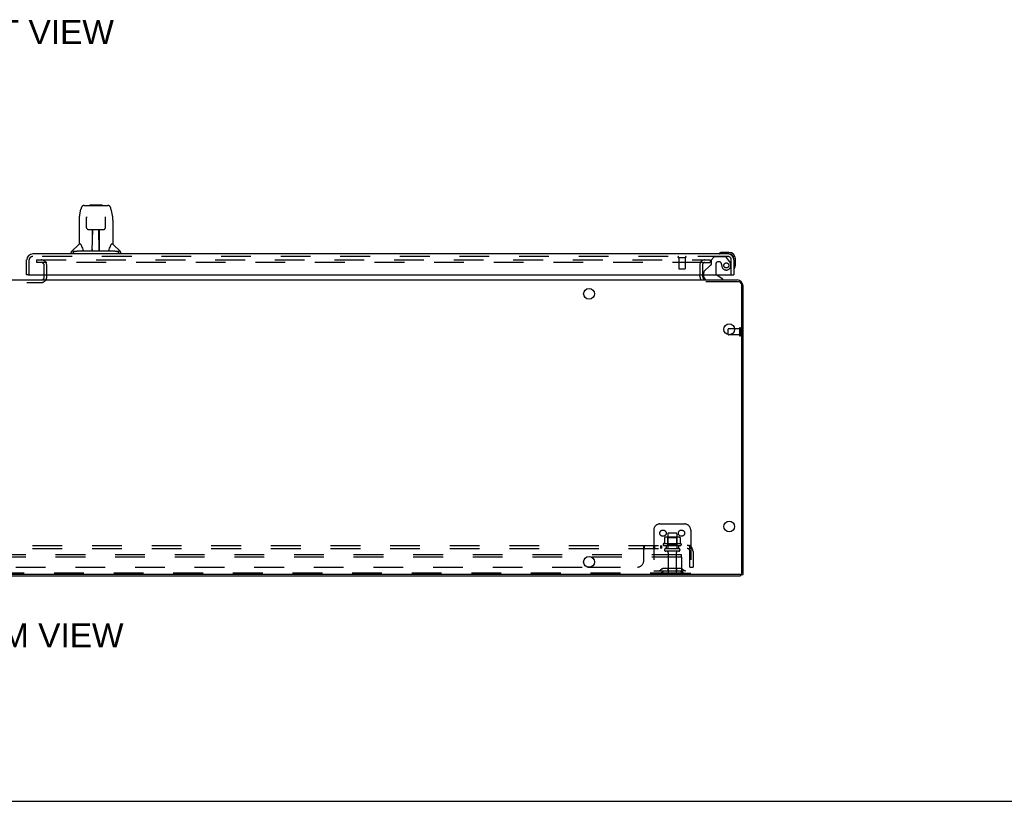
# Model space of a CAD drawing. Header units: inches. Extents: x 0 to 220, y 0 to 142.
# Tile 3 of 76: x 70 to 110, y 0 to 32. Entities that reach past the tile are written whole.
import ezdxf

# ---------------------------------------------------------------- set-up
doc = ezdxf.new("R2010")
doc.units = ezdxf.units.IN
doc.header["$LTSCALE"] = 12.090517
doc.header["$MEASUREMENT"] = 0
doc.linetypes.add('HIDDEN', pattern=[0.2, 0.1, -0.1])
doc.layers.get('0').update_dxf_attribs({"linetype": 'CONTINUOUS'})
for name, color, linetype in [('DEFAULT_2', 8, 'HIDDEN'), ('DIMENSIONS', 7, 'CONTINUOUS'), ('RIGHT_DOOR_ASSEMBLY', 7, 'CONTINUOUS'), ('SUBPANEL', 7, 'CONTINUOUS')]:
    doc.layers.add(name, color=color, linetype=linetype)
doc.styles.get("Standard").update_dxf_attribs({"font": 'arial.ttf'})

msp = doc.modelspace()

# ---------------------------------------------------------------- linework, layer by layer
at = {"color": 7, "linetype": 'Continuous'}
for p, q in [((70.693, 21.291), (70.693, 21.352)), ((97.297, 21.291), (97.297, 21.352)), ((40.599, 21.148), (97.494, 21.148)), ((98.865, 21.071), (97.54, 21.071)), ((98.995, 9.263), (98.995, 20.941)), ((98.443, 18.934), (98.443, 19.158)), ((98.702, 19.168), (98.453, 19.168)), ((98.932, 9.2), (39.161, 9.2)), ((98.943, 9.201), (98.943, 9.148)), ((98.943, 9.2), (99.047, 9.2)), ((0, 0), (219.828, 0))]:
    msp.add_line(p, q, dxfattribs=at)
at = {"color": 3, "linetype": 'Continuous'}
for p, q in [((97.401, 21.352), (97.401, 21.291)), ((97.543, 21.148), (98.8, 21.148)), ((99.047, 9.2), (99.047, 20.902)), ((39.151, 9.148), (98.943, 9.148))]:
    msp.add_line(p, q, dxfattribs=at)
at = {"color": 7, "linetype": 'Continuous'}
for centre in [(92.797, 20.586), (98.484, 19.148), (98.484, 11.148), (92.797, 9.711)]:
    msp.add_circle(centre, 0.219, dxfattribs=at)
at = {"color": 3, "linetype": 'Continuous'}
for centre, radius, start, end in [((70.578, 21.263), 0.115, 295.2502, 360), ((97.543, 21.291), 0.142, 180, 270), ((98.8, 20.902), 0.246, 0, 90)]:
    msp.add_arc(centre, radius, start, end, dxfattribs=at)
at = {"color": 7, "linetype": 'Continuous'}
for centre, radius, start, end in [((97.543, 21.291), 0.246, 180, 215.3371), ((98.865, 20.941), 0.13, 0, 90), ((98.453, 19.158), 0.01, 90, 180), ((98.932, 9.263), 0.0625, 270, 360)]:
    msp.add_arc(centre, radius, start, end, dxfattribs=at)
at = {"layer": 'DEFAULT_2', "color": 8, "linetype": 'HIDDEN'}
for p, q in [((70.38, 21.961), (70.38, 21.857)), ((70.38, 21.961), (97.397, 21.961)), ((97.397, 21.857), (70.38, 21.857)), ((70.693, 21.352), (70.693, 21.742)), ((70.797, 21.263), (70.797, 21.742)), ((97.297, 21.775), (97.297, 21.352)), ((97.401, 21.961), (97.713, 21.961)), ((97.401, 21.857), (97.713, 21.857)), ((97.401, 21.775), (97.401, 21.352)), ((97.713, 21.961), (97.713, 21.857)), ((70.693, 21.263), (70.693, 21.291)), ((67.577, 21.044), (70.516, 21.044)), ((70.516, 21.044), (70.578, 21.044)), ((98.9, 19.186), (98.9, 18.902)), ((98.943, 19.186), (98.943, 18.902)), ((98.443, 18.934), (98.443, 18.93)), ((98.9, 18.92), (98.453, 18.92)), ((98.9, 19.168), (98.702, 19.168)), ((95.672, 11.252), (96.672, 11.252)), ((95.422, 11.002), (95.422, 9.252)), ((95.989, 10.847), (95.989, 10.252)), ((96.325, 10.877), (96.019, 10.877)), ((96.355, 10.847), (96.355, 10.252)), ((96.922, 11.002), (96.922, 9.252)), ((96.527, 10.447), (95.816, 10.447)), ((95.853, 10.692), (95.853, 10.474)), ((96.427, 10.713), (95.916, 10.713)), ((95.988, 10.693), (95.968, 10.713)), ((95.988, 10.397), (95.968, 10.377)), ((96.355, 10.693), (95.988, 10.693)), ((95.988, 10.397), (95.988, 10.693)), ((96.355, 10.397), (95.988, 10.397)), ((96.355, 10.693), (96.375, 10.713)), ((96.355, 10.397), (96.355, 10.693)), ((96.355, 10.397), (96.375, 10.377)), ((96.491, 10.692), (96.491, 10.474)), ((96.547, 10.002), (41.547, 10.002)), ((95.838, 10.377), (96.506, 10.377)), ((95.907, 10.252), (96.436, 10.252)), ((96.436, 10.146), (95.907, 10.146)), ((96.006, 10.084), (96.006, 9.282)), ((96.338, 10.084), (96.338, 9.282)), ((96.547, 9.898), (96.547, 10.002)), ((96.547, 9.898), (41.547, 9.898)), ((96.547, 9.898), (96.547, 9.312)), ((96.487, 9.252), (41.607, 9.252)), ((95.422, 9.356), (96.922, 9.356)), ((95.765, 9.425), (95.697, 9.376)), ((95.825, 9.341), (95.757, 9.292)), ((96.512, 9.446), (95.831, 9.446)), ((96.512, 9.342), (95.831, 9.342)), ((95.997, 9.446), (95.997, 9.342)), ((96.347, 9.446), (96.347, 9.342)), ((96.487, 9.252), (96.922, 9.252)), ((96.518, 9.341), (96.586, 9.292)), ((96.579, 9.425), (96.647, 9.376))]:
    msp.add_line(p, q, dxfattribs=at)
for points in [[(95.853, 10.474), (95.853, 10.473), (95.852, 10.472), (95.852, 10.471), (95.852, 10.47), (95.851, 10.469), (95.851, 10.468), (95.851, 10.468), (95.85, 10.468), (95.85, 10.467), (95.85, 10.467), (95.849, 10.467), (95.849, 10.466), (95.849, 10.466), (95.849, 10.466), (95.848, 10.466), (95.848, 10.465), (95.848, 10.465), (95.847, 10.465)], [(95.859, 10.701), (95.857, 10.701), (95.856, 10.699), (95.855, 10.698), (95.854, 10.697), (95.853, 10.695), (95.853, 10.694), (95.853, 10.692)], [(96.485, 10.701), (96.486, 10.701), (96.487, 10.699), (96.488, 10.698), (96.489, 10.697), (96.49, 10.695), (96.49, 10.694), (96.491, 10.692)], [(96.496, 10.465), (96.496, 10.465), (96.495, 10.465), (96.495, 10.466), (96.495, 10.466), (96.494, 10.466), (96.494, 10.466), (96.494, 10.467), (96.494, 10.467), (96.493, 10.467), (96.493, 10.468), (96.493, 10.468), (96.492, 10.468), (96.492, 10.469), (96.491, 10.47), (96.491, 10.471), (96.491, 10.472), (96.491, 10.473), (96.491, 10.474)]]:
    msp.add_lwpolyline(points, dxfattribs=at)
for centre in [(95.797, 10.877), (96.547, 10.877)]:
    msp.add_circle(centre, 0.128, dxfattribs=at)
for centre, radius, start, end in [((70.578, 21.742), 0.219, 0, 90), ((70.578, 21.742), 0.115, 0, 90), ((97.483, 21.775), 0.186, 90, 180), ((97.483, 21.775), 0.0823, 90, 180), ((70.578, 21.263), 0.219, 270, 360), ((70.578, 21.263), 0.115, 270, 295.2502), ((98.921, 19.186), 0.0215, 0, 180), ((98.453, 18.93), 0.01, 180, 270), ((98.921, 18.902), 0.0215, 180, 360), ((95.672, 11.002), 0.25, 90, 180), ((96.672, 11.002), 0.25, 0, 90), ((96.019, 10.847), 0.03, 90, 180), ((96.325, 10.847), 0.03, 0, 90), ((95.838, 10.416), 0.0384, 124.4497, 270), ((96.172, 9.847), 0.698, 117.6814, 120.6631), ((95.916, 10.572), 0.141, 90, 113.95), ((96.427, 10.572), 0.141, 66.05, 90), ((96.172, 9.847), 0.698, 59.3369, 62.3186), ((96.506, 10.416), 0.0384, 270, 55.5503), ((95.907, 10.199), 0.053, 90, 270), ((95.943, 10.084), 0.0625, 0, 90), ((96.4, 10.084), 0.0625, 90, 180), ((96.436, 10.199), 0.053, 270, 90), ((95.636, 9.46), 0.104, 270, 305.7539), ((95.636, 9.46), 0.208, 270, 305.7539), ((95.831, 9.332), 0.114, 90, 125.7539), ((95.831, 9.332), 0.01, 90, 125.7539), ((96.036, 9.282), 0.03, 180, 270), ((96.308, 9.282), 0.03, 270, 360), ((96.484, 9.315), 0.0625, 270, 360), ((96.487, 9.312), 0.06, 270, 360), ((96.512, 9.332), 0.114, 54.2461, 90), ((96.512, 9.332), 0.01, 54.2461, 90), ((96.707, 9.46), 0.208, 234.2461, 270), ((96.707, 9.46), 0.104, 234.2461, 270)]:
    msp.add_arc(centre, radius, start, end, dxfattribs=at)
at = {"layer": 'RIGHT_DOOR_ASSEMBLY', "color": 7, "linetype": 'Continuous'}
for p, q in [((72.123, 23.715), (72.188, 24.02)), ((72.312, 24.175), (73.196, 24.175)), ((72.398, 24.175), (72.397, 24.175)), ((72.558, 24.195), (72.539, 24.175)), ((72.558, 24.195), (73.035, 24.195)), ((73.035, 24.195), (73.055, 24.175)), ((73.196, 24.175), (73.281, 24.175)), ((73.405, 24.02), (73.47, 23.715)), ((72.108, 23.572), (72.108, 22.6)), ((72.409, 23.701), (72.409, 23.698)), ((72.409, 23.698), (72.409, 23.694)), ((72.409, 23.694), (72.409, 23.69)), ((72.409, 23.69), (72.409, 23.683)), ((72.409, 23.683), (72.409, 23.673)), ((72.416, 23.269), (72.409, 23.673)), ((73.177, 23.269), (73.184, 23.682)), ((73.184, 23.69), (73.184, 23.694)), ((73.184, 23.682), (73.184, 23.69)), ((73.486, 23.571), (73.486, 22.6)), ((72.497, 23.191), (72.617, 23.191)), ((72.647, 22.345), (72.662, 23.192)), ((72.655, 22.776), (72.655, 23.192)), ((72.923, 22.325), (72.907, 23.192)), ((72.938, 22.325), (72.938, 23.192)), ((72.976, 23.191), (73.096, 23.191)), ((72.658, 22.966), (72.655, 22.966)), ((72.658, 22.954), (72.655, 22.954)), ((72.938, 22.966), (72.911, 22.966)), ((72.938, 22.954), (72.912, 22.954)), ((72.102, 22.594), (71.804, 22.297)), ((72.181, 22.6), (72.108, 22.6)), ((72.648, 22.396), (72.648, 22.371)), ((72.916, 22.726), (72.938, 22.726)), ((72.938, 22.722), (72.916, 22.722)), ((72.922, 22.371), (72.921, 22.396)), ((73.486, 22.6), (73.413, 22.6)), ((73.491, 22.594), (73.789, 22.297)), ((71.793, 22.206), (71.793, 22.269)), ((71.945, 22.297), (71.876, 22.297)), ((72.07, 22.325), (73.523, 22.325)), ((72.655, 22.325), (72.655, 22.329)), ((73.717, 22.297), (73.648, 22.297)), ((73.801, 22.206), (73.801, 22.269)), ((98.08, 22.221), (98.078, 22.22)), ((98.083, 22.221), (98.08, 22.221)), ((98.469, 22.266), (98.212, 22.266)), ((98.469, 22.206), (98.425, 22.206)), ((98.672, 21.96), (98.672, 22.003)), ((98.732, 21.747), (98.732, 22.003)), ((98.685, 21.612), (98.685, 21.612)), ((70.046, 21.352), (69.984, 21.352)), ((97.443, 21.352), (97.443, 21.305)), ((98.23, 21.187), (97.992, 21.325)), ((98.23, 21.148), (98.23, 21.187)), ((98.61, 21.352), (98.672, 21.352))]:
    msp.add_line(p, q, dxfattribs=at)
at = {"layer": 'RIGHT_DOOR_ASSEMBLY', "color": 3, "linetype": 'Continuous'}
for p, q in [((98.425, 22.206), (70.231, 22.206)), ((69.984, 21.352), (69.984, 21.96)), ((98.672, 21.96), (98.672, 21.352)), ((70.046, 21.352), (98.61, 21.352))]:
    msp.add_line(p, q, dxfattribs=at)
at = {"layer": 'RIGHT_DOOR_ASSEMBLY', "color": 8, "linetype": 'HIDDEN'}
for p, q in [((98.425, 22.102), (70.231, 22.102)), ((96.426, 22.059), (96.71, 22.059)), ((96.444, 22.059), (96.444, 21.612)), ((96.692, 22.059), (96.692, 21.612)), ((97.876, 22.081), (97.75, 21.955)), ((98.327, 22.081), (97.876, 22.081)), ((98.493, 21.904), (98.392, 22.048)), ((70.088, 21.352), (70.088, 21.96)), ((96.454, 21.602), (96.682, 21.602)), ((97.691, 21.718), (97.472, 21.499)), ((97.75, 21.955), (97.75, 21.776)), ((97.942, 21.791), (97.942, 21.412)), ((98.073, 21.889), (98.04, 21.889)), ((98.568, 21.352), (98.568, 21.96)), ((97.443, 21.428), (97.443, 21.352))]:
    msp.add_line(p, q, dxfattribs=at)
at = {"layer": 'RIGHT_DOOR_ASSEMBLY', "color": 7, "linetype": 'Continuous'}
for points in [[(72.312, 24.175), (72.309, 24.175), (72.295, 24.173), (72.282, 24.17), (72.27, 24.165), (72.259, 24.158), (72.248, 24.15), (72.239, 24.141), (72.231, 24.132), (72.224, 24.121), (72.217, 24.11), (72.211, 24.097), (72.206, 24.084), (72.201, 24.069), (72.196, 24.052), (72.191, 24.033), (72.188, 24.02)], [(73.405, 24.02), (73.402, 24.033), (73.398, 24.052), (73.393, 24.069), (73.387, 24.084), (73.382, 24.098), (73.376, 24.11), (73.369, 24.121), (73.362, 24.132), (73.354, 24.142), (73.344, 24.151), (73.334, 24.159), (73.323, 24.165), (73.31, 24.17), (73.297, 24.174), (73.284, 24.175), (73.281, 24.175)], [(72.123, 23.715), (72.117, 23.684), (72.112, 23.645), (72.108, 23.605), (72.108, 23.572)], [(72.408, 23.703), (72.408, 23.704), (72.408, 23.704), (72.408, 23.704), (72.408, 23.703), (72.409, 23.703), (72.409, 23.702), (72.409, 23.701)], [(73.184, 23.694), (73.185, 23.698), (73.185, 23.7), (73.185, 23.701), (73.185, 23.702), (73.185, 23.703), (73.185, 23.703), (73.185, 23.704)], [(73.486, 23.571), (73.485, 23.605), (73.482, 23.645), (73.476, 23.685), (73.47, 23.715)], [(72.416, 23.269), (72.418, 23.255), (72.421, 23.243), (72.427, 23.231), (72.434, 23.221), (72.442, 23.211), (72.452, 23.204), (72.463, 23.198), (72.475, 23.194), (72.487, 23.191), (72.496, 23.191)], [(72.617, 23.191), (72.621, 23.191), (72.629, 23.191), (72.637, 23.191), (72.646, 23.192), (72.653, 23.192)], [(72.653, 23.192), (72.941, 23.192), (72.949, 23.192), (72.957, 23.191), (72.965, 23.191), (72.973, 23.191), (72.976, 23.191)], [(73.098, 23.191), (73.108, 23.191), (73.12, 23.194), (73.131, 23.198), (73.142, 23.204), (73.152, 23.212), (73.16, 23.222), (73.167, 23.232), (73.172, 23.244), (73.176, 23.257), (73.177, 23.269)], [(72.177, 22.6), (72.183, 22.59), (72.197, 22.561), (72.212, 22.526), (72.228, 22.483), (72.244, 22.435), (72.258, 22.388)], [(72.258, 22.388), (72.261, 22.379), (72.266, 22.367), (72.271, 22.356), (72.276, 22.348)], [(73.317, 22.347), (73.323, 22.356), (73.327, 22.366), (73.332, 22.379), (73.335, 22.388)], [(73.335, 22.388), (73.349, 22.434), (73.365, 22.482), (73.381, 22.524), (73.396, 22.561), (73.41, 22.589), (73.416, 22.6)], [(71.874, 22.269), (71.872, 22.27), (71.871, 22.271), (71.87, 22.272), (71.869, 22.273), (71.868, 22.274), (71.868, 22.275), (71.867, 22.276), (71.866, 22.277), (71.866, 22.278), (71.865, 22.279), (71.865, 22.281), (71.865, 22.282), (71.865, 22.283), (71.865, 22.285), (71.866, 22.286), (71.866, 22.288), (71.867, 22.289), (71.868, 22.291), (71.869, 22.292), (71.871, 22.293), (71.872, 22.294), (71.873, 22.295), (71.875, 22.296), (71.876, 22.297)], [(71.898, 22.254), (71.891, 22.258), (71.885, 22.262), (71.879, 22.265), (71.874, 22.269)], [(71.945, 22.297), (71.945, 22.297), (71.945, 22.298), (71.944, 22.298), (71.944, 22.299), (71.944, 22.299), (71.944, 22.3), (71.944, 22.301), (71.944, 22.301), (71.944, 22.302), (71.944, 22.303), (71.945, 22.303), (71.945, 22.304), (71.946, 22.305), (71.947, 22.306), (71.948, 22.306), (71.949, 22.307), (71.95, 22.307), (71.951, 22.308), (71.952, 22.308), (71.953, 22.309), (71.954, 22.309), (71.955, 22.31), (71.957, 22.31), (71.958, 22.31), (71.959, 22.311), (71.96, 22.311), (71.961, 22.312), (71.963, 22.312), (71.964, 22.312), (71.966, 22.313), (71.967, 22.313), (71.969, 22.313), (71.97, 22.314), (71.972, 22.314), (71.974, 22.315), (71.976, 22.315), (71.977, 22.315), (71.979, 22.316), (71.981, 22.316), (71.983, 22.317), (71.985, 22.317), (71.987, 22.317), (71.989, 22.318), (71.991, 22.318), (71.994, 22.318), (71.996, 22.319), (71.998, 22.319), (72.001, 22.32), (72.003, 22.32), (72.006, 22.32), (72.009, 22.321), (72.011, 22.321), (72.014, 22.321), (72.018, 22.322), (72.021, 22.322), (72.024, 22.322), (72.028, 22.323), (72.032, 22.323), (72.036, 22.323), (72.04, 22.324), (72.045, 22.324), (72.049, 22.324), (72.054, 22.324), (72.059, 22.324), (72.064, 22.325), (72.07, 22.325)], [(72.276, 22.348), (72.281, 22.34), (72.287, 22.334), (72.293, 22.33), (72.301, 22.326), (72.308, 22.325), (72.311, 22.325)], [(73.283, 22.325), (73.285, 22.325), (73.292, 22.326), (73.3, 22.329), (73.306, 22.334), (73.312, 22.34), (73.317, 22.347)], [(73.523, 22.325), (73.529, 22.325), (73.534, 22.324), (73.539, 22.324), (73.544, 22.324), (73.549, 22.324), (73.553, 22.324), (73.557, 22.323), (73.561, 22.323), (73.565, 22.323), (73.569, 22.322), (73.572, 22.322), (73.576, 22.322), (73.579, 22.321), (73.582, 22.321), (73.585, 22.321), (73.588, 22.32), (73.59, 22.32), (73.593, 22.32), (73.595, 22.319), (73.597, 22.319), (73.6, 22.318), (73.602, 22.318), (73.604, 22.318), (73.606, 22.317), (73.608, 22.317), (73.61, 22.317), (73.612, 22.316), (73.614, 22.316), (73.616, 22.315), (73.618, 22.315), (73.619, 22.315), (73.621, 22.314), (73.623, 22.314), (73.625, 22.313), (73.626, 22.313), (73.628, 22.313), (73.629, 22.312), (73.63, 22.312), (73.632, 22.312), (73.633, 22.311), (73.634, 22.311), (73.636, 22.31), (73.637, 22.31), (73.638, 22.31), (73.639, 22.309), (73.64, 22.309), (73.641, 22.308), (73.642, 22.308), (73.643, 22.307), (73.644, 22.307), (73.645, 22.306), (73.646, 22.306), (73.647, 22.305), (73.648, 22.304), (73.649, 22.303), (73.649, 22.303), (73.649, 22.302), (73.649, 22.301), (73.65, 22.301), (73.65, 22.3), (73.649, 22.299), (73.649, 22.299), (73.649, 22.298), (73.649, 22.298), (73.648, 22.297), (73.648, 22.297)], [(73.72, 22.269), (73.714, 22.265), (73.708, 22.262), (73.702, 22.258), (73.696, 22.254)], [(73.717, 22.297), (73.719, 22.296), (73.72, 22.295), (73.722, 22.294), (73.723, 22.293), (73.724, 22.292), (73.725, 22.29), (73.726, 22.289), (73.727, 22.287), (73.728, 22.286), (73.728, 22.284), (73.728, 22.283), (73.728, 22.281), (73.728, 22.279), (73.728, 22.278), (73.727, 22.277), (73.726, 22.275), (73.726, 22.274), (73.725, 22.273), (73.724, 22.272), (73.722, 22.271), (73.721, 22.27), (73.72, 22.269)], [(98.078, 22.22), (98.077, 22.22), (98.077, 22.22)], [(98.685, 21.612), (98.685, 21.613), (98.686, 21.615), (98.687, 21.618)]]:
    msp.add_lwpolyline(points, dxfattribs=at)
at = {"layer": 'RIGHT_DOOR_ASSEMBLY', "color": 8, "linetype": 'HIDDEN'}
msp.add_circle((98.368, 21.739), 0.101, dxfattribs=at)
at = {"layer": 'RIGHT_DOOR_ASSEMBLY', "color": 7, "linetype": 'Continuous'}
for centre, radius, start, end in [((72.116, 22.58), 0.0197, 90, 135), ((73.477, 22.58), 0.0197, 45, 90), ((71.832, 22.269), 0.0394, 135, 180), ((72.667, 22.344), 0.0197, 179, 270), ((72.667, 22.344), 0.0197, 260.739, 269.9232), ((72.903, 22.344), 0.0197, 270, 1), ((72.903, 22.344), 0.0197, 270.0771, 272.6469), ((73.761, 22.269), 0.0394, 0, 45), ((98.092, 22.218), 0.015, 120.8899, 173.6204), ((98.092, 22.221), 0.015, 186.3796, 270), ((98.212, 22.016), 0.25, 90, 120.8899), ((98.469, 22.003), 0.263, 0, 90), ((98.469, 22.003), 0.203, 0, 90), ((98.687, 21.626), 0.015, 180, 263.6204), ((98.683, 21.626), 0.015, 276.3796, 329.1101), ((98.482, 21.747), 0.25, 329.1101, 360), ((97.6, 21.305), 0.157, 180, 270), ((98.042, 21.412), 0.1, 216.5468, 239.908)]:
    msp.add_arc(centre, radius, start, end, dxfattribs=at)
at = {"layer": 'RIGHT_DOOR_ASSEMBLY', "color": 3, "linetype": 'Continuous'}
for centre, start, end in [((70.231, 21.96), 90, 180), ((98.425, 21.96), 0, 90)]:
    msp.add_arc(centre, 0.246, start, end, dxfattribs=at)
at = {"layer": 'RIGHT_DOOR_ASSEMBLY', "color": 8, "linetype": 'HIDDEN'}
for centre, radius, start, end in [((70.231, 21.96), 0.142, 90, 180), ((96.426, 22.081), 0.0215, 90, 270), ((96.71, 22.081), 0.0215, 270, 90), ((98.327, 22.002), 0.079, 35.1, 90), ((98.425, 21.96), 0.142, 0, 90), ((96.454, 21.612), 0.01, 180, 270), ((96.682, 21.612), 0.01, 270, 360), ((97.762, 21.647), 0.1, 111.6096, 135), ((97.711, 21.776), 0.039, 291.6096, 360), ((98.04, 21.791), 0.098, 90, 180), ((98.073, 21.791), 0.098, 0, 90), ((98.564, 21.803), 0.393, 181.6599, 197.9298), ((98.368, 21.739), 0.187, 197.8482, 16.8439), ((98.177, 21.682), 0.386, 16.8439, 35.1), ((97.543, 21.428), 0.1, 135, 180), ((98.042, 21.412), 0.1, 180, 216.5468)]:
    msp.add_arc(centre, radius, start, end, dxfattribs=at)
at = {"layer": 'RIGHT_DOOR_ASSEMBLY', "color": 7, "linetype": 'Continuous'}
for centre, major_axis, start_param, end_param in [((72.647, 22.364), (0, 0.0394), -2.940151, -2.835726), ((72.923, 22.364), (0.0394, 0), -1.875951, -1.570796)]:
    msp.add_ellipse(centre, major_axis=major_axis, ratio=1, start_param=start_param, end_param=end_param, dxfattribs=at)
at = {"layer": 'SUBPANEL', "color": 8, "linetype": 'HIDDEN'}
for p, q in [((41.203, 10.377), (96.89, 10.377)), ((41.203, 10.252), (96.89, 10.252)), ((95.015, 9.752), (95.015, 10.324)), ((95.049, 10.252), (95.051, 10.252)), ((95.051, 10.252), (95.051, 10.377)), ((95.412, 10.377), (95.412, 10.252)), ((95.451, 10.377), (95.451, 10.252)), ((95.693, 10.377), (95.693, 10.252)), ((95.732, 10.377), (95.732, 10.252)), ((95.922, 10.377), (95.922, 10.252)), ((96.422, 10.377), (96.422, 10.252)), ((96.929, 10.324), (96.85, 10.227)), ((96.89, 10.252), (96.89, 10.377)), ((96.89, 9.502), (96.89, 10.14)), ((97.015, 10.14), (97.015, 9.502)), ((45.363, 9.502), (92.731, 9.502)), ((92.863, 9.502), (94.765, 9.502)), ((96.89, 9.502), (97.015, 9.502))]:
    msp.add_line(p, q, dxfattribs=at)
at = {"layer": 'SUBPANEL', "color": 3, "linetype": 'Continuous'}
msp.add_line((92.731, 9.502), (92.863, 9.502), dxfattribs=at)
at = {"layer": 'SUBPANEL', "color": 8, "linetype": 'HIDDEN'}
for points in [[(95.015, 10.324), (95.017, 10.326), (95.019, 10.328), (95.02, 10.331), (95.022, 10.334), (95.023, 10.337), (95.025, 10.341), (95.026, 10.344)], [(95.015, 10.227), (95.017, 10.227), (95.019, 10.226), (95.021, 10.226), (95.022, 10.227), (95.024, 10.227), (95.025, 10.228), (95.027, 10.229), (95.028, 10.23), (95.03, 10.231), (95.031, 10.233), (95.033, 10.234), (95.034, 10.236)], [(95.015, 10.227), (95.017, 10.227), (95.019, 10.226), (95.021, 10.226), (95.022, 10.227), (95.024, 10.227), (95.025, 10.228)], [(95.017, 10.326), (95.019, 10.328), (95.02, 10.331)], [(95.026, 10.344), (95.029, 10.351), (95.031, 10.355), (95.032, 10.358)], [(95.027, 10.229), (95.028, 10.23), (95.03, 10.231), (95.031, 10.233), (95.033, 10.234), (95.034, 10.236), (95.035, 10.238), (95.038, 10.242)], [(95.032, 10.358), (95.034, 10.361), (95.035, 10.364), (95.037, 10.367), (95.039, 10.37), (95.041, 10.372), (95.043, 10.374)], [(95.037, 10.367), (95.039, 10.37), (95.041, 10.372), (95.043, 10.374), (95.044, 10.375), (95.046, 10.376), (95.048, 10.377), (95.049, 10.377), (95.051, 10.377)], [(95.038, 10.242), (95.039, 10.244), (95.041, 10.246), (95.042, 10.247), (95.043, 10.249), (95.045, 10.25), (95.046, 10.251)], [(95.041, 10.246), (95.042, 10.247), (95.043, 10.249), (95.045, 10.25), (95.046, 10.251), (95.048, 10.252), (95.049, 10.252), (95.051, 10.252)], [(95.048, 10.377), (95.049, 10.377), (95.051, 10.377)], [(96.85, 10.227), (96.85, 10.227), (96.851, 10.226), (96.852, 10.226), (96.853, 10.227), (96.854, 10.227), (96.855, 10.228), (96.856, 10.229), (96.858, 10.23), (96.859, 10.231), (96.861, 10.233), (96.863, 10.234), (96.867, 10.238)], [(96.89, 10.312), (96.89, 10.312), (96.89, 10.312), (96.89, 10.312), (96.89, 10.312), (96.89, 10.312), (96.89, 10.311), (96.89, 10.311), (96.89, 10.31), (96.89, 10.309), (96.89, 10.309), (96.89, 10.308), (96.89, 10.307), (96.89, 10.307), (96.89, 10.306), (96.889, 10.305), (96.889, 10.305), (96.889, 10.304), (96.889, 10.303), (96.889, 10.302), (96.889, 10.302), (96.888, 10.301), (96.888, 10.3), (96.888, 10.299), (96.888, 10.299), (96.888, 10.298), (96.887, 10.297), (96.887, 10.296), (96.887, 10.295), (96.887, 10.294), (96.887, 10.294), (96.886, 10.293), (96.886, 10.292), (96.886, 10.291), (96.886, 10.29), (96.885, 10.289), (96.885, 10.288), (96.885, 10.287), (96.884, 10.286), (96.884, 10.285), (96.884, 10.285), (96.883, 10.284), (96.883, 10.283), (96.883, 10.282), (96.882, 10.281), (96.882, 10.28), (96.882, 10.279), (96.881, 10.278), (96.881, 10.277), (96.881, 10.276), (96.88, 10.275), (96.88, 10.273), (96.879, 10.272), (96.879, 10.271), (96.878, 10.27), (96.878, 10.269), (96.878, 10.268), (96.877, 10.267), (96.877, 10.266), (96.876, 10.266), (96.876, 10.265), (96.876, 10.264), (96.875, 10.263), (96.875, 10.262), (96.874, 10.261), (96.874, 10.26), (96.874, 10.26), (96.873, 10.259), (96.873, 10.258), (96.872, 10.257), (96.872, 10.256), (96.872, 10.256), (96.871, 10.255), (96.871, 10.254), (96.87, 10.254), (96.87, 10.253), (96.87, 10.252), (96.869, 10.252), (96.869, 10.251), (96.869, 10.25), (96.868, 10.25), (96.868, 10.249), (96.868, 10.249), (96.868, 10.249), (96.867, 10.249)], [(96.867, 10.238), (96.869, 10.24), (96.871, 10.242), (96.873, 10.244), (96.876, 10.246), (96.878, 10.247), (96.88, 10.249), (96.883, 10.25), (96.885, 10.251), (96.887, 10.252), (96.889, 10.252), (96.89, 10.252)], [(96.867, 10.249), (96.867, 10.249), (96.867, 10.248), (96.867, 10.248), (96.868, 10.249), (96.868, 10.249), (96.868, 10.249), (96.868, 10.25), (96.868, 10.25), (96.869, 10.25), (96.869, 10.251), (96.87, 10.251), (96.87, 10.252), (96.87, 10.252)], [(96.911, 10.355), (96.909, 10.358), (96.908, 10.361), (96.906, 10.364), (96.905, 10.367), (96.903, 10.37), (96.901, 10.372), (96.899, 10.374), (96.897, 10.375), (96.895, 10.376), (96.894, 10.377), (96.892, 10.377), (96.89, 10.377)], [(96.89, 10.309), (96.89, 10.309), (96.89, 10.31), (96.89, 10.311), (96.89, 10.311), (96.89, 10.311), (96.89, 10.312), (96.89, 10.312), (96.89, 10.312)], [(96.929, 10.324), (96.927, 10.326), (96.925, 10.328), (96.923, 10.331), (96.921, 10.334), (96.919, 10.337), (96.917, 10.341), (96.915, 10.344), (96.914, 10.348), (96.911, 10.355)]]:
    msp.add_lwpolyline(points, dxfattribs=at)
for centre, radius, start, end in [((96.778, 10.14), 0.237, 0, 90), ((96.778, 10.14), 0.112, 0, 90), ((94.765, 9.752), 0.25, 270, 360)]:
    msp.add_arc(centre, radius, start, end, dxfattribs=at)

# ---------------------------------------------------------------- texts
at = {"layer": 'DIMENSIONS', "color": 2, "linetype": 'Continuous', "attachment_point": 2, "line_spacing_factor": 0.9}
for s, insert, char_height, width in [('FRONT VIEW', (69.27, 31.69), 0.9698, 8.48689), ('BOTTOM VIEW', (69.096, 7.216), 0.96983, 9.61175)]:
    msp.add_mtext(s, dxfattribs=dict(at, insert=insert, char_height=char_height, width=width))

doc.saveas('drawing.dxf')
